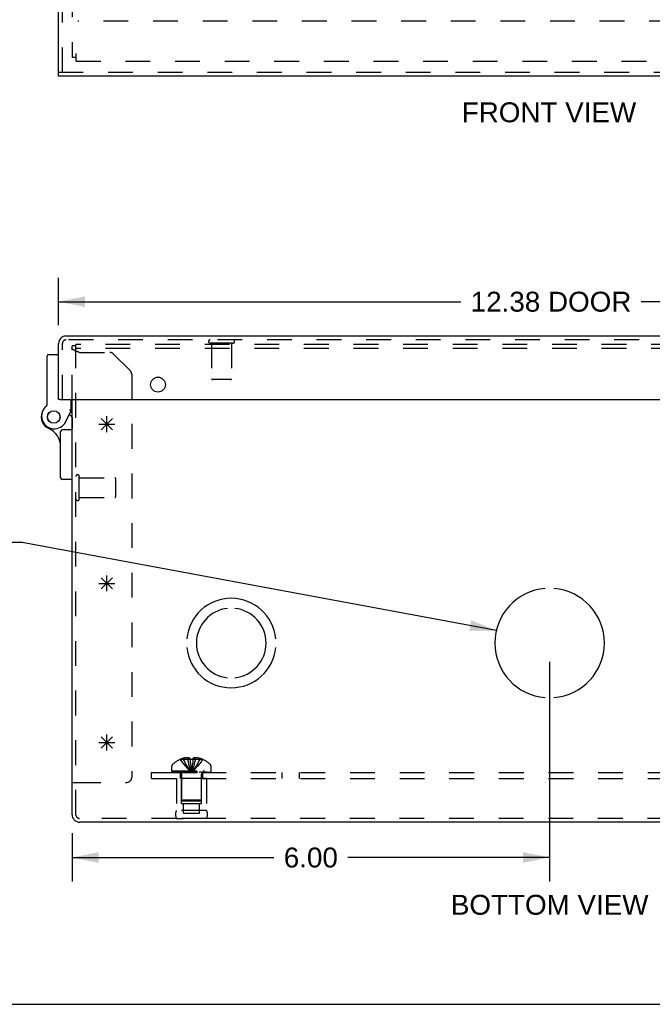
# Model space of a CAD drawing. Header units: inches. Extents: x 0 to 56.7, y 0 to 36.7.
# Tile 2 of 15: x 12.9 to 20.8, y 0 to 12.4. Entities that reach past the tile are written whole.
import ezdxf

# ---------------------------------------------------------------- set-up
doc = ezdxf.new("R2010")
doc.units = ezdxf.units.IN
doc.header["$LTSCALE"] = 3.116667
doc.header["$MEASUREMENT"] = 0
doc.linetypes.add('HIDDEN', pattern=[0.2, 0.1, -0.1])
doc.layers.get('0').update_dxf_attribs({"linetype": 'CONTINUOUS'})
for name, color, linetype in [('DEFAULT_2', 8, 'HIDDEN'), ('DIMENSIONS', 7, 'CONTINUOUS'), ('DOOR_ASSEMBLY', 7, 'CONTINUOUS'), ('OPEN', 7, 'CONTINUOUS'), ('SPOTWELDS', 7, 'CONTINUOUS'), ('SUBPANEL', 7, 'CONTINUOUS')]:
    doc.layers.add(name, color=color, linetype=linetype)
doc.styles.get("Standard").update_dxf_attribs({"font": 'arial.ttf'})
doc.dimstyles.new('DIMSTYLE_1', dxfattribs={"dimtxt": 0.25, "dimasz": 0.333333, "dimexe": 0.09, "dimexo": 0.07, "dimgap": 0.0375, "dimtad": 0, "dimtih": 1, "dimtoh": 1, "dimzin": 4, "dimdsep": 46, "dimtxsty": 'Standard', "dimblk": '_FILLED', "dimblk1": '_FILLED', "dimblk2": '_FILLED', "dimcen": 0.09, "dimadec": 3, "dimazin": 1, "dimtfac": 1, "dimtdec": 3, "dimtofl": 0, "dimtmove": 0, "dimatfit": 3, "dimldrblk": '_FILLED', "dimfxl": 0, "dimtolj": 1, "dimtzin": 4, "dimarcsym": 0})
doc.dimstyles.get("Standard").update_dxf_attribs({"dimtxt": 0.283333, "dimasz": 0.333333, "dimexe": 0.09, "dimexo": 0.07, "dimgap": 0.09, "dimtad": 0, "dimtih": 1, "dimtoh": 1, "dimdec": 3, "dimzin": 4, "dimdsep": 46, "dimtxsty": 'Standard', "dimblk": '_FILLED', "dimblk1": '_FILLED', "dimblk2": '_FILLED', "dimcen": 0.09, "dimadec": 3, "dimazin": 1, "dimtp": 0.001, "dimtm": 0.001, "dimtfac": 1, "dimtdec": 3, "dimtofl": 0, "dimtmove": 0, "dimatfit": 3, "dimldrblk": '_FILLED', "dimfxl": 0, "dimtolj": 1, "dimtzin": 4, "dimarcsym": 0})

# ---------------------------------------------------------------- blocks, each defined once
blk = doc.blocks.new('_FILLED')
at = {"color": 0, "linetype": 'ByBlock'}
blk.add_solid([(0, 0), (-1, 0.2), (-1, -0.2)], dxfattribs=at)
blk = doc.blocks.new('*D11')
at = {"layer": 'DIMENSIONS', "color": 2, "linetype": 'Continuous'}
for p, q in [((13.379, 8.533), (13.379, 9.126)), ((25.754, 8.533), (25.754, 9.126)), ((13.379, 8.826), (18.434, 8.826)), ((25.754, 8.826), (20.7, 8.826))]:
    blk.add_line(p, q, dxfattribs=at)
at = {"layer": 'DIMENSIONS', "color": 2, "linetype": 'Continuous', "xscale": 0.3333333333, "yscale": 0.3333333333, "zscale": 0.3333333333, "rotation": 180}
blk.add_blockref('_FILLED', (13.379, 8.826), dxfattribs=at)
at = {"layer": 'DIMENSIONS', "color": 2, "linetype": 'Continuous', "xscale": 0.3333333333, "yscale": 0.3333333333, "zscale": 0.3333333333}
blk.add_blockref('_FILLED', (25.754, 8.826), dxfattribs=at)
at = {"layer": 'DIMENSIONS', "color": 2, "linetype": 'Continuous', "insert": (19.567, 8.951), "char_height": 0.25, "width": 2.01673, "attachment_point": 2, "line_spacing_factor": 0.9}
blk.add_mtext('12.38 DOOR', dxfattribs=at)
blk = doc.blocks.new('*D17')
at = {"layer": 'DIMENSIONS', "color": 2, "linetype": 'Continuous'}
for p, q in [((19.549, 4.304), (19.549, 1.544)), ((13.549, 2.149), (13.549, 1.544)), ((13.549, 1.844), (16.085, 1.844)), ((19.549, 1.844), (17.014, 1.844))]:
    blk.add_line(p, q, dxfattribs=at)
at = {"layer": 'DIMENSIONS', "color": 2, "linetype": 'Continuous', "xscale": 0.3333333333, "yscale": 0.3333333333, "zscale": 0.3333333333, "rotation": 180}
blk.add_blockref('_FILLED', (13.549, 1.844), dxfattribs=at)
at = {"layer": 'DIMENSIONS', "color": 2, "linetype": 'Continuous', "xscale": 0.3333333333, "yscale": 0.3333333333, "zscale": 0.3333333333}
blk.add_blockref('_FILLED', (19.549, 1.844), dxfattribs=at)
at = {"layer": 'DIMENSIONS', "color": 2, "linetype": 'Continuous', "insert": (16.549, 1.969), "char_height": 0.25, "width": 0.67937, "attachment_point": 2, "line_spacing_factor": 0.9}
blk.add_mtext('6.00', dxfattribs=at)

msp = doc.modelspace()

# ---------------------------------------------------------------- linework, layer by layer
at = {"color": 3, "linetype": 'Continuous'}
for p, q in [((13.549, 2.382), (13.549, 7.597)), ((25.455, 2.288), (13.644, 2.288))]:
    msp.add_line(p, q, dxfattribs=at)
at = {"color": 7, "linetype": 'Continuous'}
for p, q in [((13.549, 2.788), (13.597, 2.788)), ((0, 0), (56.667, 0))]:
    msp.add_line(p, q, dxfattribs=at)
at = {"color": 3, "linetype": 'Continuous'}
msp.add_arc((13.644, 2.382), 0.0948, 180, 270, dxfattribs=at)
at = {"layer": 'DEFAULT_2', "color": 8, "linetype": 'HIDDEN'}
for p, q in [((13.549, 25.8), (13.549, 11.896)), ((25.476, 12.348), (13.622, 12.348)), ((13.549, 11.896), (13.597, 11.896)), ((13.597, 11.943), (13.597, 11.848)), ((13.597, 11.848), (25.501, 11.848)), ((13.597, 2.382), (13.597, 8.288)), ((25.501, 8.288), (13.597, 8.288)), ((13.549, 7.597), (13.549, 8.27)), ((13.597, 8.27), (13.549, 8.27)), ((13.552, 8.233), (13.551, 8.234)), ((13.557, 8.227), (13.556, 8.228)), ((25.501, 8.24), (13.597, 8.24)), ((13.6, 8.205), (13.597, 8.206)), ((13.623, 8.197), (13.618, 8.198)), ((13.627, 8.195), (13.623, 8.197)), ((13.631, 8.194), (13.627, 8.195)), ((13.636, 8.192), (13.631, 8.194)), ((13.644, 8.189), (13.636, 8.192)), ((13.644, 8.189), (14.025, 8.189)), ((14.282, 7.957), (14.067, 8.172)), ((14.299, 7.914), (14.299, 2.85)), ((13.64, 6.348), (13.64, 6.632)), ((13.64, 6.614), (14.087, 6.614)), ((14.097, 6.376), (14.097, 6.604)), ((13.64, 6.366), (14.087, 6.366)), ((15, 3.077), (15, 3.099)), ((15.099, 3.077), (15.099, 3.099)), ((14.803, 2.931), (14.803, 2.992)), ((14.909, 3.076), (14.909, 3.077)), ((14.91, 3.077), (14.909, 3.076)), ((15.031, 3.077), (14.91, 3.077)), ((14.945, 3.077), (14.945, 3.089)), ((15.031, 3.077), (15.031, 3.089)), ((15.031, 3.077), (15.031, 3.076)), ((15.031, 3.076), (15.037, 3.077)), ((15.065, 3.048), (15.062, 3.019)), ((15.067, 3.077), (15.065, 3.047)), ((15.067, 3.089), (15.067, 3.077)), ((15.067, 3.077), (15.067, 3.076)), ((15.189, 3.077), (15.067, 3.077)), ((15.154, 3.077), (15.154, 3.089)), ((15.19, 3.076), (15.189, 3.077)), ((15.19, 3.077), (15.19, 3.076)), ((15.295, 2.931), (15.295, 2.992)), ((14.803, 2.931), (15.295, 2.931)), ((14.804, 2.911), (14.804, 2.926)), ((14.804, 2.926), (15.295, 2.926)), ((14.804, 2.911), (15.295, 2.911)), ((14.812, 2.926), (14.812, 2.911)), ((14.829, 2.911), (14.829, 2.926)), ((14.851, 2.911), (14.851, 2.926)), ((14.856, 2.926), (14.856, 2.911)), ((14.862, 2.911), (14.862, 2.926)), ((14.882, 2.911), (14.882, 2.926)), ((14.891, 2.911), (14.891, 2.926)), ((14.909, 2.911), (14.909, 2.926)), ((14.925, 2.893), (14.925, 2.566)), ((14.933, 2.926), (14.933, 2.911)), ((14.944, 2.911), (14.944, 2.926)), ((14.979, 2.911), (14.979, 2.926)), ((14.983, 2.911), (14.983, 2.926)), ((15.046, 2.94), (15.049, 2.916)), ((15.046, 2.94), (15.049, 2.916)), ((15.116, 2.911), (15.116, 2.926)), ((15.12, 2.926), (15.12, 2.911)), ((15.155, 2.911), (15.155, 2.926)), ((15.166, 2.911), (15.166, 2.926)), ((15.173, 2.893), (15.173, 2.566)), ((15.19, 2.911), (15.19, 2.926)), ((15.208, 2.926), (15.208, 2.911)), ((15.217, 2.911), (15.217, 2.926)), ((15.237, 2.911), (15.237, 2.926)), ((15.243, 2.911), (15.243, 2.926)), ((15.248, 2.911), (15.248, 2.926)), ((15.27, 2.926), (15.27, 2.911)), ((15.287, 2.911), (15.287, 2.926)), ((15.295, 2.926), (15.295, 2.911)), ((13.597, 2.788), (14.237, 2.788)), ((14.861, 2.836), (14.861, 2.436)), ((15.237, 2.836), (14.861, 2.836)), ((14.924, 2.524), (14.924, 2.836)), ((15.174, 2.524), (15.174, 2.836)), ((15.237, 2.836), (15.237, 2.436)), ((14.924, 2.524), (15.174, 2.524)), ((14.935, 2.556), (14.925, 2.566)), ((15.173, 2.566), (14.925, 2.566)), ((14.935, 2.556), (15.163, 2.556)), ((14.948, 2.399), (14.948, 2.524)), ((15.151, 2.399), (15.151, 2.524)), ((15.163, 2.556), (15.173, 2.566)), ((15.237, 2.436), (14.861, 2.436)), ((14.948, 2.399), (15.151, 2.399)), ((25.455, 2.336), (13.644, 2.336)), ((15.237, 2.336), (14.861, 2.336)), ((14.861, 2.336), (14.949, 2.336)), ((15.237, 2.336), (15.149, 2.336))]:
    msp.add_line(p, q, dxfattribs=at)
for points in [[(13.55, 8.236), (13.55, 8.237), (13.55, 8.237), (13.55, 8.238), (13.549, 8.239), (13.549, 8.24)], [(13.551, 8.234), (13.551, 8.234), (13.55, 8.235), (13.55, 8.236)], [(13.556, 8.228), (13.555, 8.228), (13.554, 8.229), (13.554, 8.23), (13.553, 8.231), (13.553, 8.231), (13.552, 8.232), (13.552, 8.233)], [(13.593, 8.208), (13.591, 8.208), (13.589, 8.209), (13.587, 8.21), (13.585, 8.211), (13.584, 8.211), (13.582, 8.212), (13.58, 8.213), (13.579, 8.214), (13.577, 8.214), (13.576, 8.215), (13.574, 8.216), (13.573, 8.217), (13.571, 8.217), (13.57, 8.218), (13.569, 8.219), (13.567, 8.22), (13.566, 8.22), (13.565, 8.221), (13.564, 8.222), (13.563, 8.222), (13.561, 8.223), (13.56, 8.224), (13.559, 8.225), (13.558, 8.225), (13.558, 8.226), (13.557, 8.227)], [(13.598, 8.205), (13.596, 8.206), (13.594, 8.207), (13.593, 8.208)], [(13.618, 8.198), (13.614, 8.199), (13.612, 8.2), (13.61, 8.201), (13.608, 8.202), (13.606, 8.202), (13.604, 8.203), (13.602, 8.204), (13.6, 8.205)], [(15, 3.099), (14.995, 3.098), (14.99, 3.098), (14.984, 3.097), (14.979, 3.096), (14.974, 3.096), (14.968, 3.095), (14.963, 3.094), (14.957, 3.092), (14.951, 3.091), (14.945, 3.089)], [(15.031, 3.089), (15.027, 3.091), (15.023, 3.093), (15.019, 3.094), (15.015, 3.096), (15.012, 3.097), (15.008, 3.097), (15.004, 3.098), (15, 3.099)], [(15.099, 3.099), (15.095, 3.098), (15.091, 3.097), (15.087, 3.097), (15.083, 3.096), (15.08, 3.094), (15.076, 3.093), (15.072, 3.091), (15.067, 3.089)], [(15.154, 3.089), (15.148, 3.091), (15.142, 3.092), (15.136, 3.094), (15.131, 3.095), (15.125, 3.096), (15.12, 3.096), (15.115, 3.097), (15.109, 3.098), (15.104, 3.098), (15.099, 3.099)], [(14.909, 3.076), (14.929, 3.047), (14.95, 3.019), (14.973, 2.992), (14.997, 2.966), (15.022, 2.94), (15.049, 2.916)], [(14.945, 3.077), (14.96, 3.048), (14.975, 3.02), (14.992, 2.992), (15.01, 2.966), (15.029, 2.94), (15.049, 2.916)], [(15, 3.077), (15.007, 3.048), (15.014, 3.02), (15.022, 2.992), (15.031, 2.966), (15.04, 2.94), (15.049, 2.916)], [(15.031, 3.077), (15.034, 3.048), (15.037, 3.02), (15.04, 2.992), (15.043, 2.966), (15.046, 2.94)], [(15.031, 3.076), (15.034, 3.047), (15.037, 3.019), (15.04, 2.992), (15.043, 2.966)], [(15.067, 3.076), (15.061, 3.077), (15.055, 3.077), (15.049, 3.077), (15.043, 3.077), (15.037, 3.077)], [(15.099, 3.077), (15.092, 3.048), (15.085, 3.02), (15.077, 2.992), (15.068, 2.966), (15.059, 2.94), (15.049, 2.916)], [(15.154, 3.077), (15.139, 3.048), (15.124, 3.02), (15.107, 2.992), (15.089, 2.966), (15.07, 2.94), (15.049, 2.916)], [(15.19, 3.076), (15.17, 3.047), (15.149, 3.019), (15.126, 2.992), (15.102, 2.966), (15.077, 2.94), (15.049, 2.916)], [(15.062, 3.02), (15.059, 2.992), (15.056, 2.966), (15.053, 2.94), (15.049, 2.916)], [(15.059, 2.992), (15.056, 2.966), (15.053, 2.94), (15.049, 2.916)]]:
    msp.add_lwpolyline(points, dxfattribs=at)
for centre, radius, start, end in [((14.025, 8.129), 0.06, 45, 90), ((14.239, 7.914), 0.06, 0, 45), ((13.619, 6.632), 0.0215, 360, 180), ((14.087, 6.604), 0.01, 360, 90), ((13.619, 6.348), 0.0215, 180, 0), ((14.087, 6.376), 0.01, 270, 0), ((14.838, 2.992), 0.035, 130.9334, 180), ((15.049, 2.748), 0.357, 113.1727, 130.9334), ((15.049, 2.748), 0.357, 107.0407, 113.0017), ((15.049, 2.748), 0.357, 66.9983, 72.9593), ((15.049, 2.748), 0.357, 49.0666, 66.8273), ((15.26, 2.992), 0.035, 0, 49.0666), ((14.237, 2.85), 0.062, 270, 360), ((14.888, 2.893), 0.0372, 59.9503, 90), ((14.888, 2.893), 0.0372, 0, 27.5399), ((15.211, 2.893), 0.0372, 152.4601, 180), ((15.211, 2.893), 0.0372, 90, 120.0497), ((13.644, 2.382), 0.0468, 180, 270), ((14.948, 2.386), 0.1, 150.0508, 209.9492), ((15.151, 2.386), 0.1, 330.0508, 29.9492)]:
    msp.add_arc(centre, radius, start, end, dxfattribs=at)
at = {"layer": 'DOOR_ASSEMBLY', "color": 3, "linetype": 'Continuous'}
for p, q in [((13.379, 11.709), (13.379, 25.988)), ((25.754, 11.661), (13.379, 11.661)), ((13.379, 7.597), (13.379, 8.3)), ((25.66, 8.395), (13.474, 8.395)), ((13.394, 7.597), (25.739, 7.597))]:
    msp.add_line(p, q, dxfattribs=at)
at = {"layer": 'DOOR_ASSEMBLY', "color": 8, "linetype": 'HIDDEN'}
for p, q in [((13.427, 11.709), (13.427, 25.988)), ((13.379, 11.709), (25.754, 11.709)), ((13.427, 7.597), (13.427, 8.3)), ((25.66, 8.347), (13.474, 8.347)), ((15.569, 8.304), (15.285, 8.304)), ((15.303, 8.304), (15.303, 7.857)), ((15.551, 8.304), (15.551, 7.857)), ((15.541, 7.847), (15.313, 7.847)), ((13.549, 7.377), (13.549, 7.235))]:
    msp.add_line(p, q, dxfattribs=at)
at = {"layer": 'DOOR_ASSEMBLY', "color": 7, "linetype": 'Continuous'}
for p, q in [((13.379, 11.661), (13.379, 11.709)), ((13.235, 7.531), (13.235, 8.141)), ((13.255, 8.161), (13.379, 8.161)), ((13.394, 7.597), (13.379, 7.597)), ((13.539, 7.461), (13.539, 7.597)), ((13.47, 7.319), (13.539, 7.461)), ((13.549, 7.432), (13.525, 7.432)), ((13.515, 7.41), (13.549, 7.377)), ((13.405, 6.614), (13.405, 7.195)), ((13.549, 7.215), (13.425, 7.215)), ((13.549, 6.594), (13.425, 6.594))]:
    msp.add_line(p, q, dxfattribs=at)
for points in [[(13.526, 7.464), (13.523, 7.464), (13.519, 7.465)], [(13.539, 7.461), (13.539, 7.461), (13.526, 7.464)]]:
    msp.add_lwpolyline(points, dxfattribs=at)
at = {"layer": 'DOOR_ASSEMBLY', "color": 3, "linetype": 'Continuous'}
msp.add_circle((14.629, 7.784), 0.0938, dxfattribs=at)
at = {"layer": 'DOOR_ASSEMBLY', "color": 7, "linetype": 'Continuous'}
for radius in [0.079, 0.078]:
    msp.add_circle((13.319, 7.377), radius, dxfattribs=at)
at = {"layer": 'DOOR_ASSEMBLY', "color": 3, "linetype": 'Continuous'}
msp.add_arc((13.474, 8.3), 0.0948, 90, 180, dxfattribs=at)
at = {"layer": 'DOOR_ASSEMBLY', "color": 8, "linetype": 'HIDDEN'}
for centre, radius, start, end in [((13.474, 8.3), 0.0468, 90, 180), ((15.285, 8.325), 0.0215, 90, 270), ((15.569, 8.325), 0.0215, 270, 90), ((15.313, 7.857), 0.01, 180, 270), ((15.541, 7.857), 0.01, 270, 360)]:
    msp.add_arc(centre, radius, start, end, dxfattribs=at)
at = {"layer": 'DOOR_ASSEMBLY', "color": 7, "linetype": 'Continuous'}
for centre, radius, start, end in [((13.255, 8.141), 0.02, 90, 180), ((13.319, 7.377), 0.158, 158.6874, 246.1735), ((13.326, 7.389), 0.16, 128.2106, 333.852), ((13.215, 7.531), 0.02, 308.2106, 360), ((13.155, 7.004), 0.25, 0, 66.1735), ((13.425, 7.195), 0.02, 90, 180), ((13.425, 6.614), 0.02, 180, 270)]:
    msp.add_arc(centre, radius, start, end, dxfattribs=at)
at = {"layer": 'OPEN', "color": 40, "linetype": 'Continuous'}
for centre, radius, start, end in [((19.549, 4.538), 0.688, 94.5886, 265.4114), ((19.549, 4.538), 0.688, 274.5886, 85.4114), ((15.549, 4.538), 0.562, 5.6112, 174.3888), ((15.549, 4.538), 0.438, 95.9037, 264.0963), ((15.549, 4.538), 0.438, 275.9037, 84.0963), ((15.549, 4.538), 0.562, 185.6112, 354.3888)]:
    msp.add_arc(centre, radius, start, end, dxfattribs=at)
at = {"layer": 'SPOTWELDS', "color": 40, "linetype": 'Continuous'}
for p, q in [((13.916, 7.217), (14.058, 7.358)), ((13.916, 7.358), (14.058, 7.217)), ((13.987, 7.188), (13.987, 7.388)), ((13.887, 7.288), (14.087, 7.288)), ((13.916, 5.217), (14.058, 5.358)), ((13.916, 5.358), (14.058, 5.217)), ((13.987, 5.188), (13.987, 5.388)), ((13.887, 5.288), (14.087, 5.288)), ((13.916, 3.358), (14.058, 3.217)), ((13.916, 3.217), (14.058, 3.358)), ((13.987, 3.188), (13.987, 3.388)), ((13.887, 3.288), (14.087, 3.288))]:
    msp.add_line(p, q, dxfattribs=at)
at = {"layer": 'SUBPANEL', "color": 8, "linetype": 'HIDDEN'}
for p, q in [((14.549, 2.836), (14.549, 2.911)), ((14.549, 2.911), (24.549, 2.911)), ((14.909, 2.911), (14.909, 2.836)), ((15.19, 2.911), (15.19, 2.836)), ((16.19, 2.836), (16.19, 2.911)), ((16.408, 2.836), (16.408, 2.911)), ((14.549, 2.836), (24.549, 2.836))]:
    msp.add_line(p, q, dxfattribs=at)

# ---------------------------------------------------------------- texts
at = {"layer": 'DIMENSIONS', "color": 2, "linetype": 'Continuous', "char_height": 0.25, "attachment_point": 2, "line_spacing_factor": 0.9}
for s, insert, width in [('FRONT VIEW', (19.541, 11.33), 2.18773), ('BOTTOM VIEW', (19.55, 1.375), 2.4777)]:
    msp.add_mtext(s, dxfattribs=dict(at, insert=insert, width=width))

# ---------------------------------------------------------------- dimensions: what is measured, and where the dimension line sits
at = {"layer": 'DIMENSIONS', "color": 2, "linetype": 'Continuous'}
dim = msp.add_linear_dim(base=(25.754466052, 8.825764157), p1=(13.379466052, 9.195764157), p2=(25.754466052, 9.195764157), text='<> DOOR', dimstyle='DIMSTYLE_1', dxfattribs=at)
dim.commit()
dim.dimension.update_dxf_attribs({"geometry": '*D11', "text_midpoint": (19.566966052, 8.825764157), "dimtype": 160})
dim = msp.add_linear_dim(base=(19.549, 1.844), p1=(13.549, 2.219), p2=(19.549, 4.374), dimstyle='DIMSTYLE_1', dxfattribs=at)
dim.commit()
dim.dimension.update_dxf_attribs({"geometry": '*D17', "text_midpoint": (16.548, 1.842), "dimtype": 160})

# ---------------------------------------------------------------- leaders
at = {"layer": 'DIMENSIONS', "color": 2, "linetype": 'Continuous', "annotation_type": 0, "has_hookline": 1, "hookline_direction": 1}
for points, text_width in [([(24.019, 4.847), (26.05, 6.186), (26.352, 6.186)], 7.225), ([(18.88, 4.696), (12.922, 5.799), (12.672, 5.799)], 5.292)]:
    msp.add_leader(points, dimstyle='Standard', override={"dimtad": 0}, dxfattribs=dict(at, text_width=text_width))

doc.saveas('drawing.dxf')
